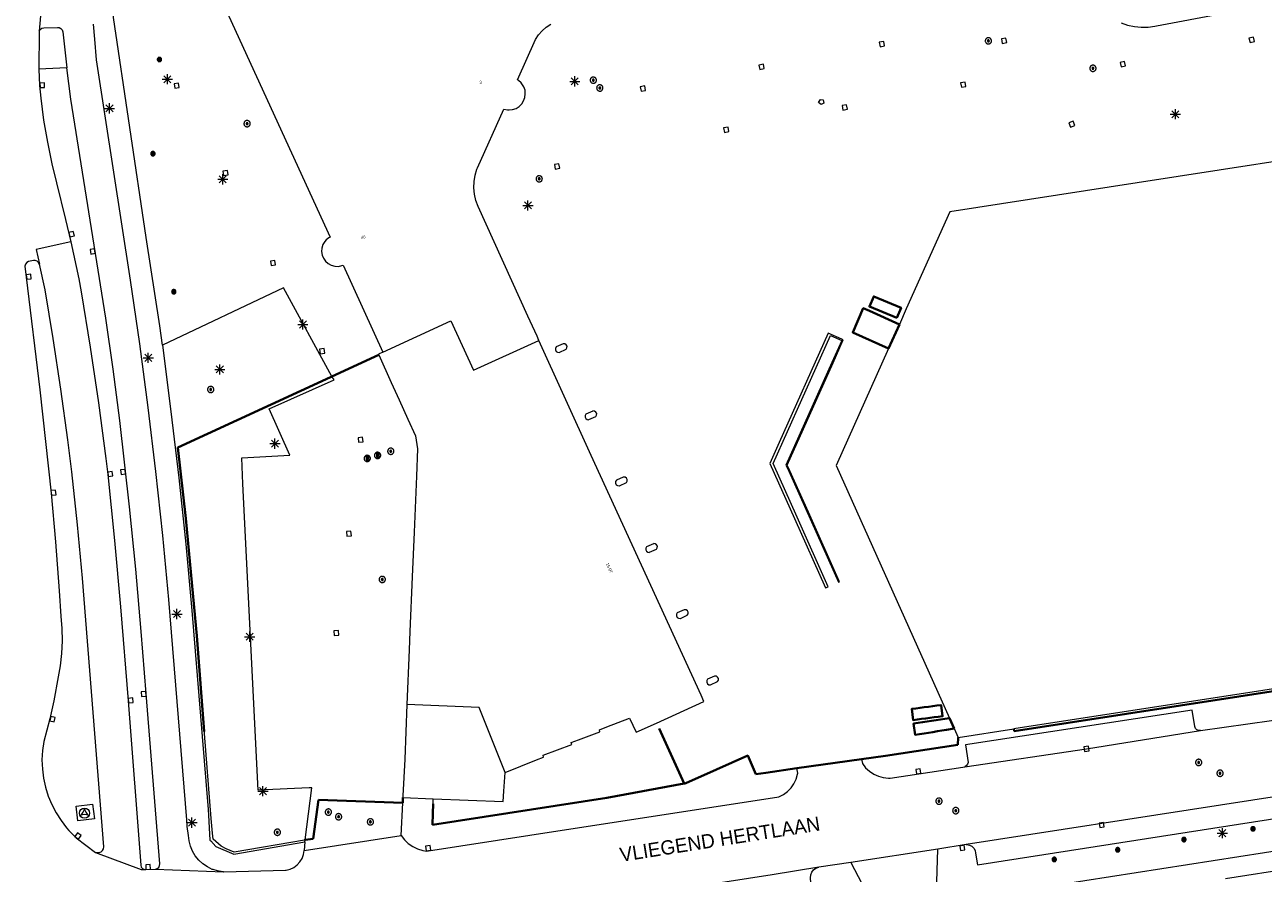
# Model space of a CAD drawing. Header units: metres. Extents: x 135779 to 137489, y 452643 to 455118.
# Tile 3 of 256: x 135844 to 135966, y 453048 to 453131. Entities that reach past the tile are written whole.
import ezdxf
from ezdxf.enums import TextEntityAlignment as Align

# ---------------------------------------------------------------- set-up
doc = ezdxf.new("R2010")
doc.units = ezdxf.units.M
doc.linetypes.add('DGN_Style_4', pattern=[89.853097, 44.898487, -22.449243, 0.056123, -22.449243])
for name, color, linetype, lineweight in [('KTop_BTD_Groenvoorziening', 62, 'Continuous', 13), ('KTop_GBI_Toegangstrap', 40, 'Continuous', 40), ('KTop_NAR_Huisnummer (t)', 7, 'Continuous', 13), ('KTop_NAR_Huisnummer tijdelijk (t)', 7, 'Continuous', 13), ('KTop_OBW_Overig Plus', 1, 'Continuous', 13), ('KTop_ORL_Weg_Straatnaam (t)', 7, 'Continuous', 13), ('KTop_OTD_Open verharding_tegels', 15, 'Continuous', 13), ('KTop_PAL_Lichtmast', 40, 'Continuous', 13), ('KTop_PND_Grondvlaksituatie van BAG-pand [tachy]', 1, 'Continuous', 13), ('KTop_PND_Pandscheiding', 40, 'Continuous', 13), ('KTop_PUT_Brandkraan of -put', 1, 'Continuous', 13), ('KTop_PUT_Drainageput', 15, 'Continuous', 13), ('KTop_PUT_Inspectie- of rioolput', 15, 'Continuous', 13), ('KTop_PUT_Kolk', 15, 'Continuous', 13), ('KTop_SHD_Hek (l)', 15, 'DGN_Style_4', 40), ('KTop_SHD_Muur', 15, 'Continuous', 13), ('KTop_STM_Reclamezuil', 40, 'Continuous', 13), ('KTop_VGO_Boom', 92, 'Continuous', 13), ('KTop_WGD_Fietspad', 40, 'Continuous', 13), ('KTop_WGD_OV-baan', 251, 'Continuous', 13), ('KTop_WGD_Rijbaan_Lokale weg', 251, 'Continuous', 13), ('KTop_WGD_Rijbaan_Lokale weg_toerit', 251, 'Continuous', 13), ('KTop_WGD_Voetpad', 251, 'Continuous', 13)]:
    doc.layers.add(name, color=color, linetype=linetype, lineweight=lineweight)
doc.styles.add('Style-ROVU', font='ROVU.shx')
doc.styles.add('Style-ROVUCURSIEF', font='ROVUCURSIEF.shx')

# ---------------------------------------------------------------- blocks, each defined once
blk = doc.blocks.new('PAL_Lichtmast')
at = {"layer": 'KTop_PAL_Lichtmast'}
for p, q in [((-0.35, -0.35), (0.35, 0.35)), ((0.35, -0.35), (-0.35, 0.35)), ((0, -0.5), (0, 0.5)), ((-0.5, 0), (0.5, 0))]:
    blk.add_line(p, q, dxfattribs=at)
blk = doc.blocks.new('PUT_Brandkraan_of_-put')
at = {"layer": 'KTop_PUT_Brandkraan of -put'}
for p, q in [((-0.25, 0.03), (0, 0.25)), ((-0.16, -0.25), (-0.25, 0.03)), ((0, 0.25), (0.25, 0.03)), ((0.25, 0.03), (0.16, -0.25)), ((0.16, -0.25), (-0.16, -0.25))]:
    blk.add_line(p, q, dxfattribs=at)
blk = doc.blocks.new('PUT_Drainageput')
at = {"layer": 'KTop_PUT_Drainageput'}
for p, q in [((-0.12, -0.29), (-0.12, 0.29)), ((0, -0.31), (0, 0.31)), ((0.12, -0.29), (0.12, 0.29))]:
    blk.add_line(p, q, dxfattribs=at)
at = {"layer": 'KTop_PUT_Drainageput', "flags": 128}
blk.add_lwpolyline([(0.31, 0), (0.31, 0.03), (0.3, 0.06), (0.29, 0.1), (0.28, 0.13), (0.27, 0.16), (0.25, 0.18), (0.23, 0.21), (0.21, 0.23), (0.18, 0.25), (0.15, 0.27), (0.13, 0.28), (0.1, 0.29), (0.06, 0.3), (0.03, 0.31), (0, 0.31), (-0.03, 0.31), (-0.06, 0.3), (-0.1, 0.29), (-0.13, 0.28), (-0.16, 0.27), (-0.18, 0.25), (-0.21, 0.23), (-0.23, 0.21), (-0.25, 0.18), (-0.27, 0.15), (-0.28, 0.13), (-0.29, 0.1), (-0.3, 0.06), (-0.31, 0.03), (-0.31, 0), (-0.31, -0.03), (-0.3, -0.06), (-0.29, -0.1), (-0.28, -0.13), (-0.27, -0.16), (-0.25, -0.18), (-0.23, -0.21), (-0.21, -0.23), (-0.18, -0.25), (-0.15, -0.27), (-0.13, -0.28), (-0.1, -0.29), (-0.06, -0.3), (-0.03, -0.31), (0, -0.31), (0.03, -0.31), (0.06, -0.3), (0.1, -0.29), (0.13, -0.28), (0.16, -0.27), (0.18, -0.25), (0.21, -0.23), (0.23, -0.21), (0.25, -0.18), (0.27, -0.15), (0.28, -0.13), (0.29, -0.1), (0.3, -0.06), (0.31, -0.03), (0.31, 0)], dxfattribs=at)
blk = doc.blocks.new('PUT_Inspectie-_of_rioolput')
at = {"layer": 'KTop_PUT_Inspectie- of rioolput', "flags": 128}
for points in [[(0.31, 0), (0.31, 0.03), (0.3, 0.06), (0.29, 0.1), (0.28, 0.13), (0.27, 0.15), (0.25, 0.18), (0.23, 0.21), (0.21, 0.23), (0.18, 0.25), (0.15, 0.27), (0.13, 0.28), (0.1, 0.29), (0.06, 0.3), (0.03, 0.31), (0, 0.31), (-0.03, 0.31), (-0.06, 0.3), (-0.1, 0.29), (-0.13, 0.28), (-0.16, 0.27), (-0.18, 0.25), (-0.21, 0.23), (-0.23, 0.21), (-0.25, 0.18), (-0.27, 0.15), (-0.28, 0.13), (-0.29, 0.1), (-0.3, 0.06), (-0.31, 0.03), (-0.31, 0), (-0.31, -0.03), (-0.3, -0.06), (-0.29, -0.1), (-0.28, -0.13), (-0.27, -0.16), (-0.25, -0.18), (-0.23, -0.21), (-0.21, -0.23), (-0.18, -0.25), (-0.15, -0.27), (-0.13, -0.28), (-0.1, -0.29), (-0.06, -0.3), (-0.03, -0.31), (0, -0.31), (0.03, -0.31), (0.06, -0.3), (0.1, -0.29), (0.13, -0.28), (0.15, -0.27), (0.18, -0.25), (0.21, -0.23), (0.23, -0.21), (0.25, -0.18), (0.27, -0.15), (0.28, -0.13), (0.29, -0.1), (0.3, -0.06), (0.31, -0.03), (0.31, 0)], [(0.1, 0), (0.09, 0.01), (0.09, 0.02), (0.09, 0.03), (0.09, 0.04), (0.08, 0.05), (0.08, 0.06), (0.07, 0.06), (0.06, 0.07), (0.06, 0.08), (0.05, 0.08), (0.04, 0.09), (0.03, 0.09), (0.02, 0.09), (0.01, 0.09), (0, 0.09), (-0.01, 0.09), (-0.02, 0.09), (-0.03, 0.09), (-0.04, 0.09), (-0.05, 0.08), (-0.06, 0.08), (-0.06, 0.07), (-0.07, 0.06), (-0.08, 0.06), (-0.08, 0.05), (-0.09, 0.04), (-0.09, 0.03), (-0.09, 0.02), (-0.09, 0.01), (-0.09, 0), (-0.09, -0.01), (-0.09, -0.02), (-0.09, -0.03), (-0.09, -0.04), (-0.08, -0.05), (-0.08, -0.06), (-0.07, -0.06), (-0.06, -0.07), (-0.06, -0.08), (-0.05, -0.08), (-0.04, -0.09), (-0.03, -0.09), (-0.02, -0.09), (-0.01, -0.09), (0, -0.09), (0.01, -0.09), (0.02, -0.09), (0.03, -0.09), (0.04, -0.09), (0.05, -0.08), (0.06, -0.08), (0.06, -0.07), (0.07, -0.06), (0.08, -0.06), (0.08, -0.05), (0.09, -0.04), (0.09, -0.03), (0.09, -0.02), (0.09, -0.01), (0.1, 0)], [(0.04, 0), (0.03, 0), (0.03, 0.01), (0.03, 0.01), (0.03, 0.01), (0.03, 0.02), (0.03, 0.02), (0.03, 0.02), (0.02, 0.03), (0.02, 0.03), (0.02, 0.03), (0.01, 0.03), (0.01, 0.03), (0.01, 0.03), (0, 0.03), (0, 0.03), (0, 0.03), (-0.01, 0.03), (-0.01, 0.03), (-0.01, 0.03), (-0.02, 0.03), (-0.02, 0.03), (-0.02, 0.03), (-0.03, 0.02), (-0.03, 0.02), (-0.03, 0.02), (-0.03, 0.01), (-0.03, 0.01), (-0.03, 0.01), (-0.03, 0), (-0.03, 0), (-0.03, 0), (-0.03, -0.01), (-0.03, -0.01), (-0.03, -0.01), (-0.03, -0.02), (-0.03, -0.02), (-0.03, -0.02), (-0.02, -0.03), (-0.02, -0.03), (-0.02, -0.03), (-0.01, -0.03), (-0.01, -0.03), (-0.01, -0.03), (0, -0.03), (0, -0.03), (0, -0.03), (0.01, -0.03), (0.01, -0.03), (0.01, -0.03), (0.02, -0.03), (0.02, -0.03), (0.02, -0.03), (0.03, -0.02), (0.03, -0.02), (0.03, -0.02), (0.03, -0.01), (0.03, -0.01), (0.03, -0.01), (0.03, 0), (0.04, 0)], [(0.01, 0.02), (0.01, 0.02), (0.01, 0.02), (0, 0.02), (0, 0.02), (0, 0.02), (0, 0.02), (-0.01, 0.02), (-0.01, 0.02), (-0.01, 0.02), (-0.01, 0.02), (-0.01, 0.02), (-0.02, 0.02), (-0.02, 0.01), (-0.02, 0.01), (-0.02, 0.01), (-0.02, 0.01), (-0.02, 0.01), (-0.02, 0), (-0.02, 0), (-0.02, 0), (-0.02, 0), (-0.02, -0.01), (-0.02, -0.01), (-0.02, -0.01), (-0.02, -0.01), (-0.02, -0.01), (-0.02, -0.02), (-0.01, -0.02), (-0.01, -0.02), (-0.01, -0.02), (-0.01, -0.02), (-0.01, -0.02), (0, -0.02), (0, -0.02), (0, -0.02), (0, -0.02), (0.01, -0.02), (0.01, -0.02), (0.01, -0.02), (0.01, -0.02), (0.01, -0.02), (0.02, -0.02), (0.02, -0.01), (0.02, -0.01), (0.02, -0.01), (0.02, -0.01), (0.02, -0.01), (0.02, 0), (0.02, 0), (0.02, 0), (0.02, 0), (0.02, 0.01), (0.02, 0.01), (0.02, 0.01), (0.02, 0.01), (0.02, 0.01), (0.02, 0.02), (0.01, 0.02), (0.01, 0.02), (0.01, 0.02)]]:
    blk.add_lwpolyline(points, dxfattribs=at)
blk = doc.blocks.new('PUT_Kolk')
at = {"layer": 'KTop_PUT_Kolk', "flags": 128}
blk.add_lwpolyline([(0.22, -0.23), (0.22, 0.22), (-0.23, 0.22), (-0.23, -0.23), (0.22, -0.23)], dxfattribs=at)
blk = doc.blocks.new('STM_Reclamezuil')
at = {"layer": 'KTop_STM_Reclamezuil'}
blk.add_circle((0, 0), 0.5, dxfattribs=at)
for centre, radius, start, end in [((-0.98, 0.57), 0.984, 303.8961, 356.038), ((0.98, 0.57), 0.982, 183.9307, 236.2452), ((0, -1.15), 0.999, 64.2764, 115.7204)]:
    blk.add_arc(centre, radius, start, end, dxfattribs=at)
blk = doc.blocks.new('VGO_Boom')
at = {"layer": 'KTop_VGO_Boom', "flags": 128}
for points in [[(0.21, 0), (0.21, 0.02), (0.21, 0.04), (0.2, 0.07), (0.2, 0.09), (0.19, 0.11), (0.17, 0.13), (0.16, 0.14), (0.14, 0.16), (0.13, 0.17), (0.11, 0.19), (0.09, 0.2), (0.07, 0.2), (0.04, 0.21), (0.02, 0.21), (0, 0.21), (-0.02, 0.21), (-0.05, 0.21), (-0.07, 0.2), (-0.09, 0.2), (-0.11, 0.19), (-0.13, 0.17), (-0.14, 0.16), (-0.16, 0.14), (-0.17, 0.13), (-0.19, 0.11), (-0.2, 0.09), (-0.2, 0.07), (-0.21, 0.04), (-0.21, 0.02), (-0.22, 0), (-0.21, -0.02), (-0.21, -0.05), (-0.2, -0.07), (-0.2, -0.09), (-0.19, -0.11), (-0.17, -0.13), (-0.16, -0.14), (-0.14, -0.16), (-0.13, -0.17), (-0.11, -0.19), (-0.09, -0.2), (-0.07, -0.2), (-0.05, -0.21), (-0.02, -0.21), (0, -0.22), (0.02, -0.21), (0.04, -0.21), (0.07, -0.2), (0.09, -0.2), (0.11, -0.19), (0.13, -0.17), (0.14, -0.16), (0.16, -0.14), (0.17, -0.13), (0.19, -0.11), (0.2, -0.09), (0.2, -0.07), (0.21, -0.05), (0.21, -0.02), (0.21, 0)], [(0.15, 0), (0.15, 0.02), (0.15, 0.03), (0.15, 0.05), (0.14, 0.06), (0.13, 0.08), (0.13, 0.09), (0.12, 0.1), (0.1, 0.12), (0.09, 0.13), (0.08, 0.13), (0.06, 0.14), (0.05, 0.15), (0.03, 0.15), (0.02, 0.15), (0, 0.15), (-0.02, 0.15), (-0.03, 0.15), (-0.05, 0.15), (-0.06, 0.14), (-0.08, 0.13), (-0.09, 0.13), (-0.1, 0.12), (-0.12, 0.1), (-0.13, 0.09), (-0.13, 0.08), (-0.14, 0.06), (-0.15, 0.05), (-0.15, 0.03), (-0.15, 0.02), (-0.16, 0), (-0.15, -0.02), (-0.15, -0.03), (-0.15, -0.05), (-0.14, -0.06), (-0.13, -0.08), (-0.13, -0.09), (-0.12, -0.1), (-0.1, -0.12), (-0.09, -0.13), (-0.08, -0.13), (-0.06, -0.14), (-0.05, -0.15), (-0.03, -0.15), (-0.02, -0.15), (0, -0.16), (0.02, -0.15), (0.03, -0.15), (0.05, -0.15), (0.06, -0.14), (0.08, -0.13), (0.09, -0.13), (0.1, -0.12), (0.12, -0.1), (0.13, -0.09), (0.13, -0.08), (0.14, -0.06), (0.15, -0.05), (0.15, -0.03), (0.15, -0.02), (0.15, 0)], [(0.1, 0), (0.09, 0.01), (0.09, 0.02), (0.09, 0.03), (0.09, 0.04), (0.08, 0.05), (0.08, 0.06), (0.07, 0.06), (0.06, 0.07), (0.06, 0.08), (0.05, 0.08), (0.04, 0.09), (0.03, 0.09), (0.02, 0.09), (0.01, 0.09), (0, 0.09), (-0.01, 0.09), (-0.02, 0.09), (-0.03, 0.09), (-0.04, 0.09), (-0.05, 0.08), (-0.06, 0.08), (-0.06, 0.07), (-0.07, 0.06), (-0.08, 0.06), (-0.08, 0.05), (-0.09, 0.04), (-0.09, 0.03), (-0.09, 0.02), (-0.09, 0.01), (-0.1, 0), (-0.09, -0.01), (-0.09, -0.02), (-0.09, -0.03), (-0.09, -0.04), (-0.08, -0.05), (-0.08, -0.06), (-0.07, -0.06), (-0.06, -0.07), (-0.06, -0.08), (-0.05, -0.08), (-0.04, -0.09), (-0.03, -0.09), (-0.02, -0.09), (-0.01, -0.09), (0, -0.1), (0.01, -0.09), (0.02, -0.09), (0.03, -0.09), (0.04, -0.09), (0.05, -0.08), (0.06, -0.08), (0.06, -0.07), (0.07, -0.06), (0.08, -0.06), (0.08, -0.05), (0.09, -0.04), (0.09, -0.03), (0.09, -0.02), (0.09, -0.01), (0.1, 0)], [(0.04, 0), (0.03, 0), (0.03, 0.01), (0.03, 0.01), (0.03, 0.01), (0.03, 0.02), (0.03, 0.02), (0.03, 0.02), (0.02, 0.03), (0.02, 0.03), (0.02, 0.03), (0.01, 0.03), (0.01, 0.03), (0.01, 0.03), (0, 0.03), (0, 0.03), (0, 0.03), (-0.01, 0.03), (-0.01, 0.03), (-0.01, 0.03), (-0.02, 0.03), (-0.02, 0.03), (-0.02, 0.03), (-0.03, 0.02), (-0.03, 0.02), (-0.03, 0.02), (-0.03, 0.01), (-0.03, 0.01), (-0.03, 0.01), (-0.04, 0), (-0.04, 0), (-0.04, 0), (-0.03, -0.01), (-0.03, -0.01), (-0.03, -0.01), (-0.03, -0.02), (-0.03, -0.02), (-0.03, -0.02), (-0.02, -0.03), (-0.02, -0.03), (-0.02, -0.03), (-0.01, -0.03), (-0.01, -0.03), (-0.01, -0.03), (0, -0.04), (0, -0.04), (0, -0.04), (0.01, -0.03), (0.01, -0.03), (0.01, -0.03), (0.02, -0.03), (0.02, -0.03), (0.02, -0.03), (0.03, -0.02), (0.03, -0.02), (0.03, -0.02), (0.03, -0.01), (0.03, -0.01), (0.03, -0.01), (0.03, 0), (0.04, 0)]]:
    blk.add_lwpolyline(points, dxfattribs=at)

msp = doc.modelspace()

# ---------------------------------------------------------------- linework, layer by layer
at = {"layer": 'KTop_BTD_Groenvoorziening', "flags": 128}
for points in [[(135874.33, 453096.66), (135874.32, 453096.67), (135869.54, 453105.41), (135857.6, 453099.73)], [(135871.68, 453050.93), (135871.61, 453050.92), (135864.66, 453049.71), (135863.87, 453050.07), (135863.38, 453050.31), (135862.61, 453051), (135862.55, 453051.59), (135862.4, 453053.04), (135860.99, 453071.08), (135859.92, 453082.64), (135859.11, 453089.66), (135874.18, 453096.59), (135874.33, 453096.66)], [(135871.68, 453050.93), (135872.35, 453056.07), (135872.09, 453056.06), (135867.04, 453055.85), (135865.52, 453086.07), (135865.44, 453088.62), (135870.18, 453088.89), (135868.14, 453093.47), (135874.53, 453096.31), (135874.33, 453096.66)]]:
    msp.add_lwpolyline(points, dxfattribs=at)
at = {"layer": 'KTop_GBI_Toegangstrap', "flags": 128}
for points in [[(135930.08, 453102.43), (135930.5, 453103.43), (135927.79, 453104.56), (135927.37, 453103.56), (135930.08, 453102.43)], [(135930.33, 453101.8), (135927.37, 453103.13), (135926.76, 453103.39), (135925.73, 453101), (135929.26, 453099.42)], [(135929.26, 453099.42), (135930.33, 453101.8)], [(135931.96, 453063.91), (135931.54, 453063.86), (135931.68, 453062.76), (135932.1, 453062.82), (135932.51, 453062.87), (135932.92, 453062.92), (135933.34, 453062.97), (135933.75, 453063.03), (135934.16, 453063.08), (135934.58, 453063.13), (135934.44, 453064.23), (135934.02, 453064.18), (135933.61, 453064.13), (135933.2, 453064.07), (135932.78, 453064.02), (135932.37, 453063.97), (135931.96, 453063.91)], [(135935.27, 453062.96), (135934.82, 453062.89), (135934.38, 453062.82), (135933.94, 453062.75), (135933.5, 453062.68), (135933.06, 453062.61), (135932.61, 453062.54), (135932.17, 453062.48), (135931.73, 453062.41), (135931.87, 453061.31), (135932.31, 453061.37), (135932.76, 453061.44), (135933.2, 453061.51), (135933.64, 453061.58), (135934.08, 453061.65), (135934.52, 453061.72), (135934.96, 453061.79), (135935.74, 453061.91)], [(135935.74, 453061.91), (135935.27, 453062.96)]]:
    msp.add_lwpolyline(points, dxfattribs=at)
at = {"layer": 'KTop_OBW_Overig Plus', "flags": 128}
for points in [[(135988.94, 453121.06), (135977.63, 453119.45), (135953.79, 453115.75), (135935.29, 453112.9), (135931.01, 453103.33), (135930.33, 453101.8)], [(135929.26, 453099.42), (135924.1, 453087.89), (135935.27, 453062.96)], [(135998.82, 453070.73), (135989.24, 453069.25), (135966.2, 453065.69), (135941.62, 453061.88)], [(135935.74, 453061.91), (135936.13, 453061.03)], [(135936.13, 453061.03), (135941.62, 453061.88)]]:
    msp.add_lwpolyline(points, dxfattribs=at)
at = {"layer": 'KTop_OTD_Open verharding_tegels', "flags": 128}
msp.add_lwpolyline([(135849.25, 453052.82), (135849.08, 453054.28), (135850.7, 453054.47), (135850.88, 453053.01), (135849.25, 453052.82)], dxfattribs=at)
at = {"layer": 'KTop_PND_Grondvlaksituatie van BAG-pand [tachy]', "flags": 128}
for points in [[(135952.21, 453131.55), (135952.85, 453131.33), (135953.52, 453131.18), (135954.19, 453131.11), (135954.87, 453131.12), (135955.54, 453131.21), (135955.71, 453131.24), (135986.52, 453137.06)], [(135863.05, 453134.62), (135874.14, 453110.41), (135874.03, 453110.34), (135873.76, 453110.13), (135873.62, 453109.97), (135873.44, 453109.67), (135873.34, 453109.33), (135873.31, 453108.99), (135873.37, 453108.64), (135873.5, 453108.32), (135873.7, 453108.03), (135873.96, 453107.8), (135874.26, 453107.63), (135874.6, 453107.53), (135874.95, 453107.52), (135875.07, 453107.53), (135875.42, 453107.63), (135879.34, 453099.06)], [(135894.75, 453100.22), (135894.57, 453100.62), (135893.66, 453102.62), (135888.74, 453113.44), (135888.52, 453114.03), (135888.39, 453114.65), (135888.33, 453115.27), (135888.36, 453115.9), (135888.46, 453116.52), (135888.64, 453117.12), (135888.69, 453117.24), (135891.3, 453123.03), (135891.65, 453122.96), (135891.8, 453122.95), (135892.15, 453122.99), (135892.49, 453123.1), (135892.8, 453123.29), (135893.05, 453123.54), (135893.24, 453123.84), (135893.37, 453124.18), (135893.41, 453124.53), (135893.38, 453124.89), (135893.26, 453125.23), (135893.08, 453125.53), (135893.01, 453125.62), (135892.74, 453125.86), (135892.63, 453125.93), (135894.41, 453129.89), (135894.71, 453130.35), (135895.06, 453130.77), (135895.48, 453131.13), (135895.94, 453131.42)], [(135891.42, 453057.59), (135894.52, 453058.83), (135895.21, 453059.09), (135895.18, 453059.29), (135897.99, 453060.36), (135897.94, 453060.55), (135898.67, 453060.82), (135900.76, 453061.61), (135900.72, 453061.81), (135901.44, 453062.08), (135903.69, 453062.93), (135904.36, 453061.55), (135906.35, 453062.46), (135911.02, 453064.58), (135910.76, 453065.2), (135899.92, 453088.86), (135894.75, 453100.22)], [(135879.34, 453099.06), (135878.91, 453098.87), (135878.94, 453098.8), (135880.16, 453096.06), (135880.95, 453094.35), (135881.82, 453092.44), (135882.57, 453090.79), (135882.78, 453089.51), (135882.67, 453086.82), (135882.44, 453081.31), (135882.25, 453076.89), (135882.02, 453071.49), (135881.94, 453069.69), (135881.7, 453064.29)], [(135897.14, 453099.88), (135896.46, 453099.57), (135896.38, 453099.43), (135896.38, 453099.27), (135896.45, 453099.13), (135896.58, 453099.04), (135896.74, 453099.02), (135896.76, 453099.02), (135897.44, 453099.34), (135897.52, 453099.48), (135897.53, 453099.64), (135897.45, 453099.78), (135897.32, 453099.87), (135897.16, 453099.88), (135897.14, 453099.88)], [(135900.06, 453093.25), (135899.38, 453092.94), (135899.3, 453092.8), (135899.3, 453092.64), (135899.37, 453092.5), (135899.5, 453092.41), (135899.66, 453092.39), (135899.68, 453092.4), (135900.36, 453092.71), (135900.44, 453092.85), (135900.45, 453093.01), (135900.37, 453093.15), (135900.24, 453093.24), (135900.08, 453093.26), (135900.06, 453093.25)], [(135903.38, 453086.19), (135903.46, 453086.33), (135903.47, 453086.49), (135903.39, 453086.63), (135903.26, 453086.72), (135903.1, 453086.73), (135903.08, 453086.73), (135902.4, 453086.42), (135902.32, 453086.28), (135902.32, 453086.12), (135902.39, 453085.98), (135902.52, 453085.89), (135902.68, 453085.87), (135902.7, 453085.87), (135903.38, 453086.19)], [(135906.05, 453080.16), (135905.37, 453079.85), (135905.29, 453079.71), (135905.29, 453079.55), (135905.36, 453079.41), (135905.49, 453079.32), (135905.65, 453079.3), (135905.67, 453079.31), (135906.35, 453079.62), (135906.43, 453079.76), (135906.44, 453079.92), (135906.36, 453080.06), (135906.23, 453080.15), (135906.07, 453080.17), (135906.05, 453080.16)], [(135908.4, 453073.33), (135908.32, 453073.19), (135908.32, 453073.03), (135908.39, 453072.89), (135908.53, 453072.8), (135908.68, 453072.78), (135908.71, 453072.79), (135909.39, 453073.1), (135909.47, 453073.24), (135909.47, 453073.4), (135909.4, 453073.54), (135909.27, 453073.63), (135909.11, 453073.65), (135909.08, 453073.64), (135908.4, 453073.33)], [(135912.07, 453067.1), (135911.39, 453066.78), (135911.31, 453066.65), (135911.31, 453066.49), (135911.38, 453066.34), (135911.52, 453066.25), (135911.67, 453066.24), (135911.7, 453066.24), (135912.38, 453066.56), (135912.46, 453066.69), (135912.46, 453066.85), (135912.39, 453067), (135912.26, 453067.09), (135912.1, 453067.1), (135912.07, 453067.1)], [(135881.7, 453064.29), (135881.52, 453058.9), (135881.33, 453055.29), (135881.33, 453055.29), (135881.32, 453055.13)], [(135884.31, 453055), (135891.23, 453054.71), (135891.28, 453055.75), (135891.42, 453057.59)], [(135881.32, 453055.13), (135884.31, 453055)], [(135969.25, 453048.16), (135962.5, 453047.11)]]:
    msp.add_lwpolyline(points, dxfattribs=at)
at = {"layer": 'KTop_PND_Pandscheiding', "flags": 128}
for points in [[(135879.34, 453099.06), (135886.05, 453102.14), (135888.29, 453097.28), (135894.75, 453100.22)], [(135891.42, 453057.59), (135888.87, 453063.99), (135881.7, 453064.29)]]:
    msp.add_lwpolyline(points, dxfattribs=at)
at = {"layer": 'KTop_SHD_Hek (l)', "flags": 128}
for points in [[(135878.94, 453098.8), (135874.33, 453096.66)], [(135874.33, 453096.66), (135874.18, 453096.59), (135859.11, 453089.66), (135859.92, 453082.64), (135860.99, 453071.08), (135862.4, 453053.04), (135862.55, 453051.59), (135862.61, 453051), (135863.38, 453050.31), (135863.87, 453050.07), (135864.66, 453049.71), (135871.61, 453050.92)], [(135941.66, 453061.66), (135985.96, 453068.52)], [(135909.1, 453056.49), (135906.61, 453061.91)], [(135928.96, 453059.24), (135936.1, 453060.33), (135936.13, 453061.03)], [(135941.66, 453061.66), (135941.62, 453061.88)], [(135912.28, 453057.88), (135915.36, 453059.27)], [(135915.36, 453059.27), (135915.77, 453058.33)], [(135920.21, 453058), (135926.59, 453058.91)], [(135926.59, 453058.91), (135928.96, 453059.24)], [(135909.26, 453056.52), (135912.28, 453057.88)], [(135915.77, 453058.33), (135916.16, 453057.41), (135917.14, 453057.56)], [(135917.14, 453057.56), (135920.21, 453058)], [(135884.27, 453053.55), (135884.26, 453052.41), (135901.46, 453055.1), (135909.1, 453056.49)], [(135909.1, 453056.49), (135909.16, 453056.5)], [(135909.16, 453056.5), (135909.26, 453056.52)], [(135881.32, 453055.13), (135881.31, 453054.6)], [(135871.68, 453050.93), (135872.48, 453051.04), (135872.99, 453054.88)], [(135881.31, 453054.6), (135872.99, 453054.88)], [(135884.3, 453054.48), (135884.27, 453053.55)], [(135871.61, 453050.92), (135871.68, 453050.93)]]:
    msp.add_lwpolyline(points, dxfattribs=at)
at = {"layer": 'KTop_SHD_Muur', "flags": 128}
msp.add_lwpolyline([(135924.3, 453076.35), (135924.41, 453076.4), (135921.34, 453083.27), (135919.51, 453087.36), (135919.26, 453087.92), (135923.78, 453097.99), (135924.79, 453100.26), (135924.65, 453100.34), (135923.29, 453100.93), (135918.46, 453090.14), (135917.53, 453088.08), (135919.96, 453082.65), (135923.03, 453075.79), (135923.31, 453075.91), (135920.24, 453082.78), (135917.87, 453088.08), (135923.53, 453100.69), (135924.64, 453100.21), (135923.67, 453098.04), (135919.12, 453087.92), (135919.4, 453087.31), (135924.3, 453076.35)], dxfattribs=at)
at = {"layer": 'KTop_WGD_Fietspad', "flags": 128}
for points in [[(135845.43, 453130.73), (135845.54, 453130.9), (135845.69, 453131.02), (135845.88, 453131.06), (135847.24, 453131.1), (135847.41, 453131.08), (135847.58, 453130.99), (135847.71, 453130.84), (135847.76, 453130.65), (135848.16, 453127.12)], [(135863.63, 453047.8), (135863.57, 453047.8), (135863.04, 453047.88), (135862.6, 453048.01), (135862.52, 453048.03), (135862.03, 453048.27), (135861.59, 453048.57), (135861.19, 453048.93), (135860.84, 453049.35), (135860.57, 453049.81), (135860.36, 453050.31), (135860.23, 453050.84), (135860.18, 453051.38), (135860.05, 453052.26), (135860, 453052.93), (135858.23, 453074.65), (135857.63, 453080.97), (135856.95, 453087.28), (135856.19, 453093.58), (135855.35, 453099.87), (135854.43, 453106.15), (135851.08, 453127.91), (135850.92, 453129.92), (135850.78, 453131.43)], [(135856.9, 453048.04), (135857.09, 453048.1), (135857.23, 453048.22), (135857.32, 453048.4), (135857.33, 453048.56), (135856, 453065.37), (135855.49, 453071.51), (135854.96, 453077.65), (135854.34, 453083.78), (135853.38, 453092.32), (135852.73, 453097.37), (135852, 453102.41), (135848.57, 453124.01), (135848.16, 453127.12)]]:
    msp.add_lwpolyline(points, dxfattribs=at)
at = {"layer": 'KTop_WGD_OV-baan', "flags": 128}
for points in [[(135848.55, 453109.94), (135845.15, 453109.17), (135845.46, 453107.73)], [(135848.55, 453109.94), (135849.33, 453106.29), (135849.58, 453105.01), (135850.47, 453099.55), (135851.28, 453094.07), (135852, 453088.58), (135852.2, 453087), (135852.87, 453080.46), (135853.45, 453073.92), (135854.2, 453064.67), (135855.45, 453048.44), (135855.51, 453048.25), (135855.64, 453048.1), (135855.82, 453048.01), (135855.91, 453048)], [(135851, 453049.7), (135851.35, 453049.7), (135851.54, 453049.76), (135851.69, 453049.89), (135851.78, 453050.07), (135851.8, 453050.24), (135849.7, 453076.76), (135849.22, 453082.01), (135848.65, 453087.25), (135848.27, 453090.4), (135847.58, 453095.41), (135846.82, 453100.41), (135846.01, 453105.2), (135845.46, 453107.73)], [(135851, 453049.7), (135855.5, 453048), (135855.91, 453048)]]:
    msp.add_lwpolyline(points, dxfattribs=at)
at = {"layer": 'KTop_WGD_Rijbaan_Lokale weg', "flags": 128}
for points in [[(135845.85, 453135.66), (135845.43, 453130.73)], [(135845.43, 453130.73), (135845.42, 453130.68), (135845.42, 453130.58), (135845.39, 453126.96)], [(135845.39, 453126.96), (135845.48, 453125.36), (135845.59, 453124.11), (135845.87, 453121.94), (135846.24, 453119.77), (135846.68, 453117.62), (135847.13, 453115.75), (135848.04, 453112.13), (135848.55, 453109.94)], [(135845.46, 453107.73), (135845.37, 453107.91), (135845.22, 453108.04), (135845.03, 453108.1), (135844.87, 453108.09), (135844.39, 453107.99), (135844.21, 453107.89), (135844.07, 453107.74), (135844.01, 453107.53), (135844.15, 453106.46), (135845.5, 453095.35), (135846.6, 453085.16), (135847.04, 453080.34), (135847.41, 453075.5), (135847.57, 453073.01), (135847.67, 453071.79), (135847.7, 453070.56), (135847.64, 453069.33), (135847.51, 453068.11), (135847.32, 453067.04), (135846.87, 453064.65), (135846.5, 453062.89), (135845.88, 453060.64), (135845.76, 453059.74), (135845.71, 453058.83), (135845.75, 453057.92), (135845.87, 453057.01), (135846.06, 453056.13), (135846.33, 453055.26), (135846.68, 453054.42), (135847.1, 453053.61), (135847.59, 453052.84), (135848.14, 453052.12), (135848.37, 453051.86), (135849.08, 453051.15), (135851, 453049.7)], [(135960.03, 453061.72), (135967.04, 453062.7), (135971.36, 453063.37)], [(135936.79, 453058.15), (135948.78, 453059.93), (135960.03, 453061.72)], [(135926.59, 453058.91), (135920.21, 453058)], [(135926.59, 453058.91), (135926.67, 453058.46), (135926.99, 453058.06), (135927.36, 453057.71), (135927.79, 453057.43), (135928.25, 453057.22), (135928.74, 453057.08), (135929.25, 453057.03), (135929.43, 453057.03), (135932.24, 453057.45), (135936.6, 453058.12), (135936.79, 453058.15)], [(135992.7, 453059.07), (135987.11, 453058.25), (135936.91, 453050.47)], [(135881.15, 453051.36), (135881.48, 453050.95), (135881.86, 453050.59), (135882.3, 453050.29), (135882.77, 453050.06), (135883.28, 453049.9), (135883.65, 453049.84), (135883.86, 453049.87), (135893.86, 453051.41), (135918.44, 453055.19), (135918.89, 453055.42), (135919.29, 453055.71), (135919.63, 453056.07), (135919.92, 453056.48), (135920.14, 453056.93), (135920.28, 453057.41), (135920.3, 453057.52), (135920.21, 453058)], [(135871.57, 453049.89), (135881.15, 453051.36)], [(135934.13, 453050.03), (135925.52, 453048.71)], [(135936.91, 453050.47), (135934.13, 453050.03)], [(135863.63, 453047.8), (135863.66, 453047.8), (135869.75, 453047.94), (135869.8, 453047.94), (135870.19, 453048.04), (135870.56, 453048.22), (135870.89, 453048.46), (135871.16, 453048.76), (135871.37, 453049.11), (135871.51, 453049.49), (135871.57, 453049.89)], [(135855.91, 453048), (135855.97, 453048), (135856.9, 453048.04)], [(135856.9, 453048.04), (135863.63, 453047.8)], [(135922.36, 453048.24), (135917.76, 453047.5), (135885.26, 453042.46)], [(135925.52, 453048.71), (135922.36, 453048.24)]]:
    msp.add_lwpolyline(points, dxfattribs=at)
at = {"layer": 'KTop_WGD_Rijbaan_Lokale weg_toerit', "flags": 128}
for points in [[(135881.31, 453054.6), (135872.99, 453054.88), (135872.48, 453051.04), (135871.68, 453050.93)], [(135871.65, 453050.73), (135871.68, 453050.93)]]:
    msp.add_lwpolyline(points, dxfattribs=at)
at = {"layer": 'KTop_WGD_Voetpad', "flags": 128}
for points in [[(135857.6, 453099.73), (135857.33, 453101.65), (135855.99, 453110.37), (135852.77, 453132.08), (135852.74, 453132.88), (135852.77, 453133.91), (135852.87, 453134.94), (135853.06, 453135.96), (135853.32, 453136.95), (135853.66, 453137.93), (135857.35, 453148.05), (135863.44, 453149.19), (135863.67, 453148.06), (135866.82, 453148.63), (135866.63, 453149.62)], [(135848.16, 453127.12), (135845.39, 453126.96)], [(135857.6, 453099.73), (135858.44, 453093.2), (135859.21, 453086.67), (135859.9, 453080.12), (135860.51, 453073.57), (135862.05, 453054.72), (135862.11, 453053.98), (135862.29, 453050.92), (135862.37, 453050.84), (135862.87, 453050.29), (135864.64, 453049.52), (135871.65, 453050.73)], [(135941.62, 453061.88), (135941.66, 453061.66), (135985.96, 453068.52), (135986.88, 453068.66), (135992.9, 453069.59), (135993.81, 453069.73), (135996.28, 453070.11), (135997.26, 453070.27), (135999.07, 453070.55), (135999.04, 453070.75)], [(135960.03, 453061.72), (135959.87, 453061.72), (135959.69, 453061.8), (135959.55, 453061.94), (135959.49, 453062.12), (135959.22, 453063.74), (135936.85, 453060.33), (135937.1, 453058.58), (135937.06, 453058.42), (135936.95, 453058.26), (135936.79, 453058.15)], [(135936.13, 453061.03), (135936.1, 453060.33), (135928.96, 453059.24), (135926.59, 453058.91)], [(135920.21, 453058), (135917.14, 453057.56), (135916.16, 453057.41), (135915.77, 453058.33), (135915.36, 453059.27), (135912.28, 453057.88), (135909.26, 453056.52), (135909.16, 453056.5), (135909.1, 453056.49), (135901.46, 453055.1), (135884.26, 453052.41), (135884.27, 453053.55), (135884.3, 453054.48), (135884.31, 453055)], [(135936.91, 453050.47), (135936.98, 453050.48), (135937.24, 453050.43), (135937.48, 453050.31), (135937.67, 453050.12), (135937.8, 453049.89), (135937.85, 453049.63), (135938.05, 453048.49), (135992.52, 453056.95), (135992.29, 453058.54), (135992.31, 453058.73), (135992.4, 453058.9), (135992.56, 453059.02), (135992.7, 453059.07)], [(135881.32, 453055.13), (135881.31, 453054.6)], [(135881.15, 453051.36), (135881.31, 453054.6)], [(135935.97, 453044.97), (135999.27, 453054.83), (136000, 453050.36), (136000.1, 453049.74), (136000.16, 453049.38)], [(135871.65, 453050.73), (135871.57, 453049.89)], [(135933.97, 453044.67), (135934.13, 453050.03)], [(135885.26, 453042.46), (135885.49, 453042.46), (135885.75, 453042.38), (135885.97, 453042.24), (135886.13, 453042.03), (135886.23, 453041.78), (135886.25, 453041.52), (135886.48, 453040.51), (135921.74, 453045.99), (135921.56, 453047.02), (135921.54, 453047.2), (135921.57, 453047.49), (135921.68, 453047.75), (135921.86, 453047.98), (135922.09, 453048.15), (135922.36, 453048.24)], [(135925.52, 453048.71), (135928.09, 453043.79)]]:
    msp.add_lwpolyline(points, dxfattribs=at)

# ---------------------------------------------------------------- block references
at = {"layer": 'KTop_PAL_Lichtmast'}
for p in [(135858.08, 453125.98), (135898.29, 453125.77), (135852.37, 453123.11), (135957.56, 453122.53), (135863.55, 453116.11), (135893.67, 453113.53), (135871.46, 453101.78), (135856.2, 453098.5), (135863.26, 453097.35), (135868.7, 453090.03), (135859.03, 453073.22), (135866.21, 453070.98), (135867.52, 453055.74), (135860.51, 453052.64), (135962.2, 453051.6)]:
    msp.add_blockref('PAL_Lichtmast', p, dxfattribs=at)
at = {"layer": 'KTop_PUT_Brandkraan of -put', "rotation": 100.6402230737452}
msp.add_blockref('PUT_Brandkraan_of_-put', (135922.6, 453123.74), dxfattribs=at)
at = {"layer": 'KTop_PUT_Drainageput'}
for p, rotation in [((135878.83, 453088.87), 186.3934030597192), ((135877.81, 453088.57), 185.9930537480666)]:
    msp.add_blockref('PUT_Drainageput', p, dxfattribs=dict(at, rotation=rotation))
at = {"layer": 'KTop_PUT_Inspectie- of rioolput'}
for p, rotation in [((135939.11, 453129.77), 100.6402230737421), ((135949.43, 453127.06), 12.3413259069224), ((135900.12, 453125.89), 100.6402230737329), ((135900.76, 453125.12), 100.6402230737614), ((135865.95, 453121.6), 188.4409316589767), ((135894.78, 453116.16), 188.6942939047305), ((135862.36, 453095.37), 187.3863629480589), ((135880.13, 453089.28), 186.6940667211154), ((135879.29, 453076.63), 185.2929713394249), ((135959.86, 453058.58), 99.03383611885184), ((135961.97, 453057.51), 278.8004356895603), ((135934.23, 453054.76), 98.6709943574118), ((135873.97, 453053.68), 172.4551679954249), ((135935.89, 453053.82), 279.0934991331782), ((135874.98, 453053.22), 88.08603179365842), ((135878.12, 453052.72), 278.7268421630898), ((135868.94, 453051.69), 279.8278490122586)]:
    msp.add_blockref('PUT_Inspectie-_of_rioolput', p, dxfattribs=dict(at, rotation=rotation))
at = {"layer": 'KTop_PUT_Kolk'}
for p, rotation in [((135928.6, 453129.45), 100.6402230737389), ((135940.65, 453129.78), 100.6402230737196), ((135965.1, 453129.88), 13.8717114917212), ((135916.72, 453127.21), 100.6402230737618), ((135952.39, 453127.48), 12.6942773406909), ((135845.73, 453125.39), 183.1123930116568), ((135859, 453125.34), 188.4409316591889), ((135905.01, 453125.07), 100.6402230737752), ((135936.62, 453125.45), 100.6402230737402), ((135924.93, 453123.21), 100.6402230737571), ((135913.24, 453121), 100.6402230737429), ((135947.34, 453121.56), 19.1117808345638), ((135896.53, 453117.39), 100.6402230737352), ((135863.81, 453116.73), 188.4409316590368), ((135848.63, 453110.69), 193.0843890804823), ((135850.72, 453109), 9.017146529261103), ((135868.5, 453107.85), 188.6942939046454), ((135844.4, 453106.49), 187.552588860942), ((135873.36, 453099.15), 187.3863629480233), ((135877.15, 453090.41), 186.694066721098), ((135852.44, 453087.03), 187.0087978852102), ((135853.71, 453087.24), 6.400566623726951), ((135846.84, 453085.19), 186.1592030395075), ((135875.99, 453081.14), 185.2929713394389), ((135874.76, 453071.35), 184.6944621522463), ((135854.45, 453064.69), 184.4278544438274), ((135855.75, 453065.34), 4.505872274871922), ((135846.74, 453062.84), 168.0170861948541), ((135948.79, 453059.93), 99.03383210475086), ((135932.2, 453057.7), 278.6694549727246), ((135950.28, 453052.41), 98.80043569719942), ((135849.26, 453051.32), 232.9919601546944), ((135883.82, 453050.12), 278.7461622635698), ((135936.53, 453050.15), 99.09349913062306), ((135856.19, 453048.26), 272.3373058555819)]:
    msp.add_blockref('PUT_Kolk', p, dxfattribs=dict(at, rotation=rotation))
at = {"layer": 'KTop_STM_Reclamezuil'}
msp.add_blockref('STM_Reclamezuil', (135849.9, 453053.58), dxfattribs=at)
at = {"layer": 'KTop_VGO_Boom'}
for p in [(135857.3, 453127.93), (135856.66, 453118.64), (135858.72, 453105.02), (135965.22, 453052.03), (135951.87, 453049.96), (135958.41, 453050.97), (135945.61, 453049.01)]:
    msp.add_blockref('VGO_Boom', p, dxfattribs=at)

# ---------------------------------------------------------------- texts
at = {"layer": 'KTop_NAR_Huisnummer (t)', "style": 'Style-ROVU'}
for s, rotation, p in [('3', 8.7, (135889.11, 453125.7)), ('15-97', 294.6, (135901.92, 453077.28))]:
    msp.add_text(s, height=0.3, rotation=rotation, dxfattribs=at).set_placement(p, align=Align.MIDDLE_RIGHT)
at = {"layer": 'KTop_NAR_Huisnummer tijdelijk (t)', "style": 'Style-ROVUCURSIEF'}
msp.add_text('40', height=0.3, rotation=6.5, dxfattribs=at).set_placement((135877.17, 453110.37), align=Align.MIDDLE_LEFT)
at = {"layer": 'KTop_ORL_Weg_Straatnaam (t)', "style": 'Style-ROVU'}
msp.add_text('VLIEGEND HERTLAAN', height=1.4, rotation=8.9726, dxfattribs=at).set_placement((135902.85, 453048.76))

doc.saveas('drawing.dxf')
